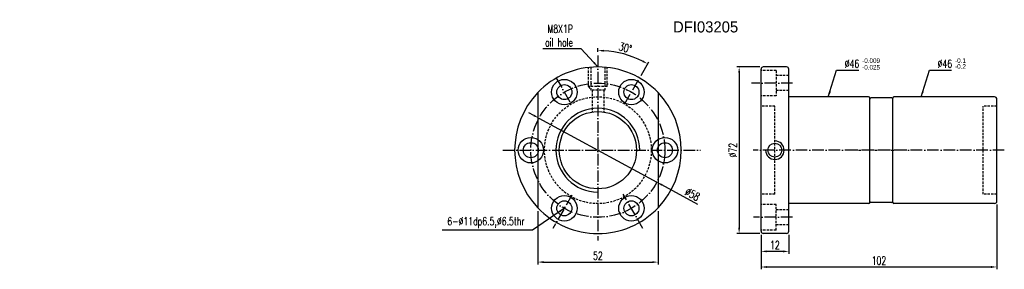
# Model space of a CAD drawing. Extents: x -168 to 258, y 65 to 173.
import ezdxf
from ezdxf.enums import TextEntityAlignment as Align

# ---------------------------------------------------------------- set-up
doc = ezdxf.new("R2010")
doc.units = 0
doc.header["$MEASUREMENT"] = 0
doc.linetypes.add('CL-5', pattern=[7.1, 5, -1, 0.1, -1])
doc.linetypes.add('HID-1', pattern=[1.5, 1, -0.5])
for name, color, linetype in [('CHA', 2, 'CONTINUOUS'), ('CL', 1, 'CL-5'), ('DIM', 4, 'CONTINUOUS'), ('HID', 2, 'HID-1'), ('OUT', 3, 'CONTINUOUS')]:
    doc.layers.add(name, color=color, linetype=linetype)
doc.styles.add('DIM-7', font='SIMPLEX.shx', dxfattribs={"width": 0.7, "bigfont": 'chineset.shx'})
doc.styles.add('T', font='txt')
doc.dimstyles.new('CNS', dxfattribs={"dimtxt": 3.5, "dimasz": 2.5, "dimexe": 1, "dimexo": 1.5, "dimgap": 0.09, "dimtad": 0, "dimdsep": 46, "dimtxsty": 'DIM-7', "dimcen": 0.09, "dimclrd": 1, "dimclre": 1, "dimclrt": 4, "dimadec": 0, "dimazin": 0, "dimtfac": 1, "dimtix": 1, "dimtmove": 2, "dimatfit": 3, "dimfxl": 1, "dimtvp": 0.971429, "dimtolj": 1, "dimarcsym": 0})

# ---------------------------------------------------------------- blocks, each defined once
blk = doc.blocks.new('salomechen')
at = {"layer": 'DIM', "color": 4, "insert": (137.9, 152.31), "char_height": 3, "attachment_point": 1, "style": 'DIM-7'}
blk.add_mtext('\\A1;', dxfattribs=at)
blk = doc.blocks.new('*D2')
at = {"layer": 'DIM', "color": 7, "lineweight": -2, "transparency": 16777216}
for p, q in [((254.85, 93.29), (254.85, 65.33)), ((152.85, 80.29), (152.85, 65.33)), ((155.35, 66.33), (252.35, 66.33))]:
    blk.add_line(p, q, dxfattribs=at)
at = {"layer": 'DIM', "color": 7, "transparency": 16777216}
for points in [[(155.35, 66.75), (155.35, 65.91), (152.85, 66.33)], [(252.35, 66.75), (252.35, 65.91), (254.85, 66.33)]]:
    blk.add_solid(points, dxfattribs=at)
at = {"layer": 'DIM', "color": 7, "transparency": 16777216, "insert": (203.85, 69.08), "char_height": 3.5, "attachment_point": 5, "style": 'DIM-7'}
blk.add_mtext('\\A1;102', dxfattribs=at)
blk = doc.blocks.new('*D5')
at = {"layer": 'DIM', "color": 7, "lineweight": -2, "transparency": 16777216}
for p, q in [((152.35, 152.79), (142.4, 152.79)), ((143.4, 150.29), (143.4, 83.29)), ((152.35, 80.79), (142.4, 80.79))]:
    blk.add_line(p, q, dxfattribs=at)
at = {"layer": 'DIM', "color": 7, "transparency": 16777216}
for points in [[(142.99, 150.29), (143.82, 150.29), (143.4, 152.79)], [(142.99, 83.29), (143.82, 83.29), (143.4, 80.79)]]:
    blk.add_solid(points, dxfattribs=at)
at = {"layer": 'DIM', "color": 7, "transparency": 16777216, "insert": (140.65, 116.79), "char_height": 3.5, "attachment_point": 5, "rotation": 90, "style": 'DIM-7'}
blk.add_mtext('\\A1;%%C72', dxfattribs=at)
blk = doc.blocks.new('*D4')
at = {"layer": 'DIM', "color": 7, "lineweight": -2, "transparency": 16777216}
for p, q in [((56.32, 90.39), (56.32, 67.44)), ((108.32, 90.39), (108.32, 67.44)), ((58.82, 68.44), (105.82, 68.44))]:
    blk.add_line(p, q, dxfattribs=at)
at = {"layer": 'DIM', "color": 7, "transparency": 16777216}
for points in [[(58.82, 68.86), (58.82, 68.03), (56.32, 68.44)], [(105.82, 68.86), (105.82, 68.03), (108.32, 68.44)]]:
    blk.add_solid(points, dxfattribs=at)
at = {"layer": 'DIM', "color": 7, "transparency": 16777216, "insert": (82.32, 71.19), "char_height": 3.5, "attachment_point": 5, "style": 'DIM-7'}
blk.add_mtext('\\A1;52', dxfattribs=at)
blk = doc.blocks.new('*D3')
at = {"layer": 'DIM', "color": 7, "lineweight": -2, "transparency": 16777216}
for p, q in [((54.63, 131.81), (52.43, 133.01)), ((56.83, 130.62), (107.81, 102.97)), ((125.49, 93.38), (110.01, 101.78))]:
    blk.add_line(p, q, dxfattribs=at)
at = {"layer": 'DIM', "color": 7, "transparency": 16777216}
for points in [[(54.83, 132.18), (54.43, 131.45), (56.83, 130.62)], [(110.21, 102.14), (109.81, 101.41), (107.81, 102.97)]]:
    blk.add_solid(points, dxfattribs=at)
at = {"layer": 'DIM', "color": 7, "transparency": 16777216, "insert": (123.2, 97.75), "char_height": 3.5, "attachment_point": 5, "rotation": 331.524, "style": 'DIM-7'}
blk.add_mtext('\\A1;∅58', dxfattribs=at)
blk = doc.blocks.new('*D6')
at = {"layer": 'DIM', "color": 7, "lineweight": -2, "transparency": 16777216}
for p, q in [((82.32, 159.27), (82.32, 160.86)), ((100.97, 149.1), (104.35, 154.95))]:
    blk.add_line(p, q, dxfattribs=at)
blk.add_arc((82.32, 116.79), 43.06, 63.3269, 86.6731, dxfattribs=at)
at = {"layer": 'DIM', "color": 7, "transparency": 16777216}
for points in [[(84.81, 159.37), (84.83, 160.2), (82.32, 159.86)], [(101.85, 155.64), (101.45, 154.91), (103.85, 154.09)]]:
    blk.add_solid(points, dxfattribs=at)
at = {"layer": 'DIM', "color": 7, "transparency": 16777216, "insert": (94.18, 161.04), "char_height": 3.5, "attachment_point": 5, "rotation": 345, "style": 'DIM-7'}
blk.add_mtext('\\A1;30°', dxfattribs=at)
blk = doc.blocks.new('*D7')
at = {"layer": 'DIM', "color": 7, "lineweight": -2, "transparency": 16777216}
for p, q in [((152.85, 80.29), (152.85, 72.06)), ((164.85, 80.29), (164.85, 72.06)), ((162.35, 73.06), (155.35, 73.06))]:
    blk.add_line(p, q, dxfattribs=at)
at = {"layer": 'DIM', "color": 7, "transparency": 16777216}
for points in [[(155.35, 73.48), (155.35, 72.64), (152.85, 73.06)], [(162.35, 73.48), (162.35, 72.64), (164.85, 73.06)]]:
    blk.add_solid(points, dxfattribs=at)
at = {"layer": 'DIM', "color": 7, "transparency": 16777216, "insert": (158.85, 75.81), "char_height": 3.5, "attachment_point": 5, "style": 'DIM-7'}
blk.add_mtext('\\A1;12', dxfattribs=at)

msp = doc.modelspace()

# ---------------------------------------------------------------- linework, layer by layer
at = {"layer": 'CL', "color": 7}
for p, q in [((82.318, 157.77), (82.318, 77.795)), ((64.167, 148.234), (71.116, 136.198)), ((93.81, 136.7), (100.217, 147.796)), ((166.515, 145.795), (148.726, 145.795)), ((41.254, 116.795), (126.663, 116.795)), ((258.055, 116.795), (149.45, 116.795)), ((215.951, 116.795), (193.952, 116.795)), ((71.089, 97.345), (62.818, 83.02)), ((101.818, 83.02), (93.27, 97.826)), ((166.441, 87.795), (149.651, 87.795))]:
    msp.add_line(p, q, dxfattribs=at)
msp.add_circle((82.318, 116.795), 29, dxfattribs=at)
at = {"layer": 'DIM', "color": 7}
for centre, radius in [((53.318, 116.795), 5.5), ((53.318, 116.795), 3.25), ((111.318, 116.795), 5.5), ((111.318, 116.795), 3.25)]:
    msp.add_circle(centre, radius, dxfattribs=at)
for centre, radius, start, end in [((82.318, 116.795), 36, 136.23826, 223.76174), ((82.318, 116.795), 36, 316.23826, 43.76174), ((82.318, 116.795), 18.125, 0, 270), ((158.852, 116.795), 4, 180, 90)]:
    msp.add_arc(centre, radius, start, end, dxfattribs=at)
at = {"layer": 'HID', "color": 7}
for p, q in [((78.318, 144.295), (78.318, 152.572)), ((79.318, 152.669), (79.318, 142.795)), ((85.318, 152.669), (85.318, 142.795)), ((86.318, 144.295), (86.318, 152.572)), ((159.352, 151.295), (152.852, 151.295)), ((159.352, 151.295), (159.352, 140.295)), ((164.852, 149.045), (159.352, 149.045)), ((86.318, 144.295), (78.318, 144.295)), ((78.318, 144.295), (79.318, 142.795)), ((85.318, 142.795), (79.318, 142.795)), ((79.818, 142.795), (79.818, 133.306)), ((84.818, 142.795), (84.818, 133.306)), ((164.852, 142.545), (159.352, 142.545)), ((159.352, 140.295), (152.852, 140.295)), ((158.852, 135.795), (152.852, 135.795)), ((158.852, 97.795), (158.852, 135.795)), ((254.852, 135.795), (248.852, 135.795)), ((248.852, 97.795), (248.852, 135.795)), ((158.852, 97.795), (152.852, 97.795)), ((254.852, 97.795), (248.852, 97.795)), ((159.352, 93.295), (152.852, 93.295)), ((159.352, 82.295), (159.352, 93.295)), ((164.852, 91.045), (159.352, 91.045)), ((159.352, 82.295), (152.852, 82.295)), ((164.852, 84.545), (159.352, 84.545))]:
    msp.add_line(p, q, dxfattribs=at)
msp.add_circle((82.318, 116.795), 23.1, dxfattribs=at)
at = {"layer": 'OUT', "color": 7}
for p, q in [((152.852, 81.795), (152.852, 151.795)), ((163.852, 152.795), (153.852, 152.795)), ((164.852, 81.795), (164.852, 151.795)), ((56.318, 141.694), (56.318, 91.895)), ((108.318, 141.694), (108.318, 91.895)), ((199.352, 139.795), (164.852, 139.795)), ((199.852, 94.678), (199.852, 139.378)), ((199.852, 94.295), (199.852, 139.295)), ((209.352, 139.378), (200.352, 139.378)), ((209.852, 94.678), (209.852, 139.378)), ((209.852, 94.295), (209.852, 139.295)), ((209.852, 94.878), (209.852, 139.178)), ((253.852, 139.795), (210.352, 139.795)), ((254.852, 94.795), (254.852, 138.795)), ((199.352, 93.795), (164.852, 93.795)), ((209.352, 94.178), (200.352, 94.178)), ((253.852, 93.795), (210.352, 93.795)), ((163.852, 80.795), (153.852, 80.795))]:
    msp.add_line(p, q, dxfattribs=at)
for centre, radius in [((67.818, 141.909), 5.5), ((67.818, 141.909), 3.25), ((96.818, 141.909), 5.5), ((96.818, 141.909), 3.25), ((82.318, 116.795), 16.7), ((158.852, 116.795), 3), ((67.818, 91.68), 5.5), ((67.818, 91.68), 3.25), ((96.818, 91.68), 5.5), ((96.818, 91.68), 3.25)]:
    msp.add_circle(centre, radius, dxfattribs=at)
for centre, radius, start, end in [((82.318, 116.795), 36, 43.76174, 136.23826), ((153.852, 151.795), 1, 90, 180), ((163.852, 151.795), 1, 0, 90), ((199.352, 139.295), 0.5, 0, 90), ((200.352, 138.878), 0.5, 90, 180), ((209.352, 138.878), 0.5, 0, 90), ((210.352, 139.295), 0.5, 90, 180), ((253.852, 138.795), 1, 0, 90), ((199.352, 94.295), 0.5, 270, 0), ((200.352, 94.678), 0.5, 180, 270), ((209.352, 94.678), 0.5, 270, 0), ((210.352, 94.295), 0.5, 180, 270), ((253.852, 94.795), 1, 270, 0), ((82.318, 116.795), 36, 223.76174, 316.23826), ((153.852, 81.795), 1, 180, 270), ((163.852, 81.795), 1, 270, 0)]:
    msp.add_arc(centre, radius, start, end, dxfattribs=at)

# ---------------------------------------------------------------- block references
at = {"layer": 'CHA'}
msp.add_blockref('salomechen', (-305.605, -1.622), dxfattribs=at)

# ---------------------------------------------------------------- texts
at = {"layer": 'CHA', "color": 7, "style": 'T'}
msp.add_text('DFI03205', height=4.8, dxfattribs=at).set_placement((128.888, 170.085), align=Align.MIDDLE)
at = {"layer": 'DIM', "color": 7, "width": 0.85}
for s, p in [('-0.009', (196.604, 154.509)), ('-0.025', (196.604, 151.603)), ('-0.1', (236.769, 154.509)), ('-0.2', (236.769, 152.009))]:
    msp.add_text(s, height=2, dxfattribs=at).set_placement(p)
at = {"layer": 'DIM', "color": 7, "char_height": 3.5, "style": 'DIM-7'}
for s, insert, attachment_point in [('M8X1P\\Poil hole', (71.54, 166.312), 6), ('\\A1;%%c46', (189.054, 152.411), 7), ('\\A1;%%c46', (229.219, 152.411), 7), ('6-%%C11dp6.5,%%c6.5thr', (50.602, 85.509), 6)]:
    msp.add_mtext(s, dxfattribs=dict(at, insert=insert, attachment_point=attachment_point))

# ---------------------------------------------------------------- dimensions: what is measured, and where the dimension line sits
at = {"layer": 'DIM', "color": 7}
dim = msp.add_angular_dim_2l(base=(97.046, 157.259), line1=((93.81, 136.7), (100.217, 147.796)), line2=((82.318, 157.77), (82.318, 77.795)), dimstyle='CNS', override={"dimgap": 1, "dimtad": 1, "dimclrd": 7, "dimclre": 7, "dimclrt": 7, "dimtmove": 1}, dxfattribs=at)
dim.commit()
dim.dimension.update_dxf_attribs({"geometry": '*D6', "text_midpoint": (94.175, 161.045)})
dim = msp.add_linear_dim(base=(143.402, 80.795), p1=(153.852, 152.795), p2=(153.852, 80.795), angle=90, text='%%C<>', dimstyle='CNS', override={"dimgap": 1, "dimtad": 1, "dimclrd": 7, "dimclre": 7, "dimclrt": 7, "dimtmove": 1}, dxfattribs=at)
dim.commit()
dim.dimension.update_dxf_attribs({"geometry": '*D5', "text_midpoint": (140.652, 116.795)})
dim = msp.add_diameter_dim_2p(p1=(56.827, 130.622), p2=(107.81, 102.968), dimstyle='CNS', override={"dimgap": 1, "dimtad": 1, "dimclrd": 7, "dimclre": 7, "dimclrt": 7, "dimtmove": 1}, dxfattribs=at)
dim.commit()
dim.dimension.update_dxf_attribs({"geometry": '*D3', "text_midpoint": (121.892, 95.329), "dimtype": 163})
for base, p1, p2, picture, middle in [((254.852, 66.331), (152.852, 81.795), (254.852, 94.795), '*D2', (203.852, 69.081)), ((152.852, 73.06), (164.852, 81.795), (152.852, 81.795), '*D7', (158.852, 75.81))]:
    dim = msp.add_linear_dim(base=base, p1=p1, p2=p2, dimstyle='CNS', override={"dimgap": 1, "dimtad": 1, "dimclrd": 7, "dimclre": 7, "dimclrt": 7, "dimtmove": 1}, dxfattribs=at)
    dim.commit()
    dim.dimension.update_dxf_attribs({"geometry": picture, "text_midpoint": middle})
dim = msp.add_linear_dim(base=(108.318, 68.445), p1=(56.318, 91.895), p2=(108.318, 91.895), angle=180, dimstyle='CNS', override={"dimgap": 1, "dimtad": 1, "dimclrd": 7, "dimclre": 7, "dimclrt": 7, "dimtmove": 1}, dxfattribs=at)
dim.commit()
dim.dimension.update_dxf_attribs({"geometry": '*D4', "text_midpoint": (82.318, 71.195)})

# ---------------------------------------------------------------- leaders
at = {"layer": 'DIM', "color": 7, "annotation_type": 0, "has_hookline": 1}
for points, hookline_direction, text_width in [([(82.318, 152.795), (75.04, 160.646), (72.54, 160.646)], 1, 13.067), ([(181.943, 139.795), (185.554, 151.411), (188.054, 151.411)], 0, 6.067), ([(222.109, 139.795), (225.719, 151.411), (228.219, 151.411)], 0, 6.067), ([(67.818, 91.68), (54.102, 82.175), (51.602, 82.175)], 1, 35.583)]:
    msp.add_leader(points, dimstyle='CNS', override={"dimgap": 1, "dimtad": 1, "dimclrd": 7, "dimclre": 7, "dimclrt": 7, "dimtmove": 1}, dxfattribs=dict(at, hookline_direction=hookline_direction, text_width=text_width))

doc.saveas('drawing.dxf')
